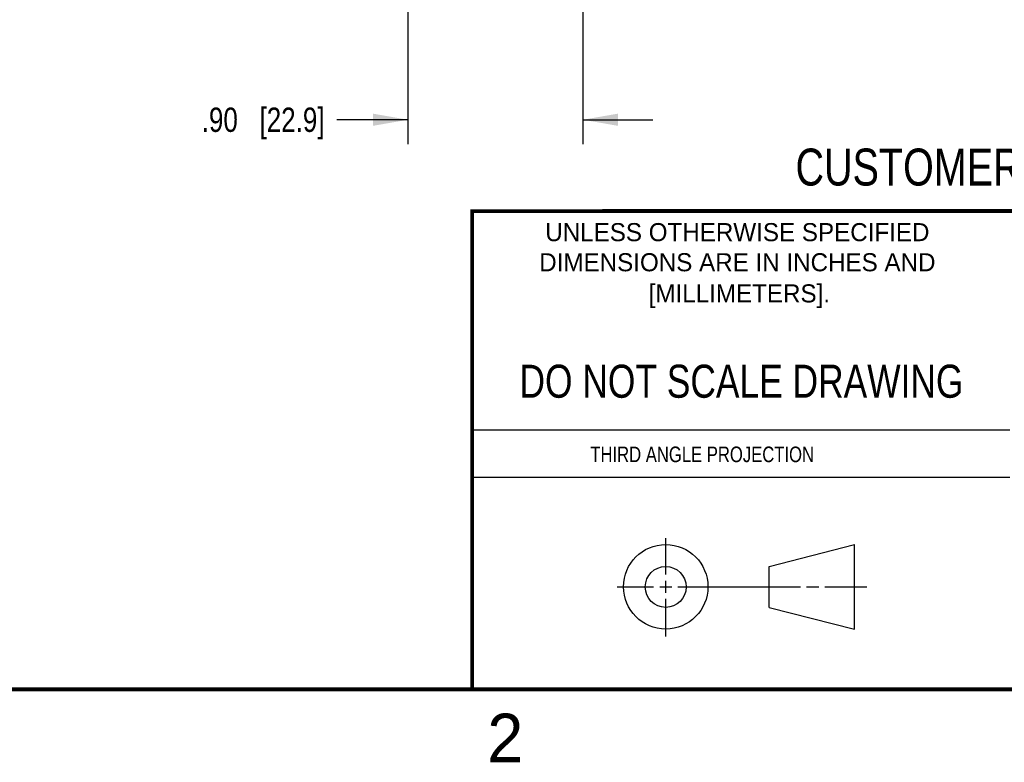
# Model space of a CAD drawing. Header units: inches. Extents: x 0 to 22, y 0 to 17.
# Tile 62 of 75: x 11.3 to 16.3, y 0.1 to 3.9. Entities that reach past the tile are written whole.
import ezdxf

# ---------------------------------------------------------------- set-up
doc = ezdxf.new("R2010")
doc.units = ezdxf.units.IN
doc.header["$LTSCALE"] = 1.21
doc.header["$MEASUREMENT"] = 0
doc.layers.get('0').update_dxf_attribs({"linetype": 'CONTINUOUS'})
doc.layers.add('DIMENSIONS', color=7, linetype='CONTINUOUS')
doc.styles.get("Standard").update_dxf_attribs({"font": 'txt', "width": 0.8})
doc.styles.add('TEXTSTYLE_2', font='txt')
doc.dimstyles.new('DIMSTYLE_1', dxfattribs={"dimtxt": 0.125, "dimasz": 0.18, "dimexe": 0.125, "dimexo": 0.0625, "dimgap": 0.0625, "dimtad": 0, "dimtih": 1, "dimtoh": 1, "dimzin": 4, "dimdsep": 46, "dimtxsty": 'STANDARD', "dimblk": '_FILLED', "dimblk1": '_FILLED', "dimblk2": '_FILLED', "dimcen": 0.09, "dimadec": 0, "dimazin": 0, "dimtp": 0.001, "dimtm": 0.001, "dimtfac": 1, "dimtofl": 0, "dimtmove": 0, "dimatfit": 3, "dimldrblk": '_FILLED', "dimfxl": 1, "dimtolj": 1, "dimtzin": 4, "dimarcsym": 0})

# ---------------------------------------------------------------- blocks, each defined once
blk = doc.blocks.new('_FILLED')
at = {"color": 0, "linetype": 'BYBLOCK'}
blk.add_solid([(0, 0), (-1, 0.174), (-1, -0.174)], dxfattribs=at)
blk = doc.blocks.new('*D15')
at = {"layer": 'DIMENSIONS', "color": 2, "linetype": 'CONTINUOUS'}
for p, q in [((14.1798, 5.7151), (14.1798, 3.3044)), ((13.2798, 5.6549), (13.2798, 3.3044)), ((13.2798, 3.4294), (12.9133, 3.4294)), ((14.1798, 3.4294), (14.5398, 3.4294))]:
    blk.add_line(p, q, dxfattribs=at)
at = {"layer": 'DIMENSIONS', "color": 2, "linetype": 'CONTINUOUS', "xscale": 0.18, "yscale": 0.18, "zscale": 0.18}
blk.add_blockref('_FILLED', (13.2798, 3.4294), dxfattribs=at)
at = {"layer": 'DIMENSIONS', "color": 2, "linetype": 'CONTINUOUS', "xscale": 0.18, "yscale": 0.18, "zscale": 0.18, "rotation": 180}
blk.add_blockref('_FILLED', (14.1798, 3.4294), dxfattribs=at)
at = {"layer": 'DIMENSIONS', "color": 2, "linetype": 'CONTINUOUS', "insert": (12.8508, 3.4919), "char_height": 0.125, "width": 1.025, "attachment_point": 3, "line_spacing_factor": 0.9}
blk.add_mtext('.90{\\Ftxt.shx;\\W1.000000;\\H0.125000; }[22.9]', dxfattribs=at)

msp = doc.modelspace()

# ---------------------------------------------------------------- linework, layer by layer
at = {"color": 2, "linetype": 'CONTINUOUS'}
for p, q in [((13.61, 1.835), (16.375, 1.835)), ((16.375, 1.5888), (13.61, 1.5888)), ((14.6059, 1.0901), (14.6059, 1.2769)), ((14.3557, 1.0276), (14.5434, 1.0276)), ((14.5747, 1.0276), (14.6372, 1.0276)), ((14.6059, 0.9964), (14.6059, 1.0589)), ((14.6684, 1.0276), (15.2987, 1.0276)), ((15.3299, 1.0276), (15.3924, 1.0276)), ((15.4237, 1.0276), (15.6394, 1.0276)), ((14.6059, 0.7723), (14.6059, 0.9651))]:
    msp.add_line(p, q, dxfattribs=at)
at = {"color": 7, "linetype": 'CONTINUOUS'}
for p, q in [((15.1374, 1.132), (15.5769, 1.2447)), ((15.5769, 0.8105), (15.5769, 1.2447)), ((15.1374, 0.9219), (15.1374, 1.132)), ((15.1374, 0.9219), (15.5769, 0.8105))]:
    msp.add_line(p, q, dxfattribs=at)
at = {"color": 7, "linetype": 'CONTINUOUS', "const_width": 0.02}
for points in [[(13.6, 2.9595), (21.5, 2.96)], [(13.61, 0.5), (13.61, 2.96)], [(0.5, 0.5), (21.5, 0.5)]]:
    msp.add_lwpolyline(points, dxfattribs=at)
at = {"color": 7, "linetype": 'CONTINUOUS'}
for centre, radius in [((14.6059, 1.0276), 0.2171), ((14.6054, 1.0269), 0.105)]:
    msp.add_circle(centre, radius, dxfattribs=at)

# ---------------------------------------------------------------- texts
at = {"color": 7, "linetype": 'CONTINUOUS', "attachment_point": 2, "line_spacing_factor": 0.9}
for s, insert, char_height, width in [('CUSTOMER DRAWING', (16.3742, 3.2811), 0.19, 2.432), ('DO NOT SCALE DRAWING', (14.9953, 2.1698), 0.17, 2.72)]:
    msp.add_mtext(s, dxfattribs=dict(at, insert=insert, char_height=char_height, width=width))
at = {"color": 2, "linetype": 'CONTINUOUS', "line_spacing_factor": 0.9, "style": 'TEXTSTYLE_2'}
for s, insert, char_height, width, attachment_point in [('UNLESS OTHERWISE SPECIFIED', (14.9742, 2.8979), 0.093, 2.418, 2), ('DIMENSIONS ARE IN INCHES AND', (14.9742, 2.7431), 0.093, 2.604, 2), ('[MILLIMETERS].', (14.9844, 2.5829), 0.093, 1.302, 2), ('2', (13.6875, 0.375), 0.25, 0.25, 1)]:
    msp.add_mtext(s, dxfattribs=dict(at, insert=insert, char_height=char_height, width=width, attachment_point=attachment_point))
at = {"color": 2, "linetype": 'CONTINUOUS', "insert": (14.2178, 1.7486), "char_height": 0.08, "width": 1.408, "attachment_point": 1, "line_spacing_factor": 0.9}
msp.add_mtext('THIRD ANGLE PROJECTION', dxfattribs=at)

# ---------------------------------------------------------------- dimensions: what is measured, and where the dimension line sits
at = {"layer": 'DIMENSIONS', "color": 2, "linetype": 'CONTINUOUS'}
dim = msp.add_linear_dim(base=(14.1798, 3.4294), p1=(13.2798, 5.7174), p2=(14.1798, 5.7776), dimstyle='DIMSTYLE_1', dxfattribs=at)
dim.commit()
dim.dimension.update_dxf_attribs({"geometry": '*D15', "text_midpoint": (12.3383, 3.4294), "dimtype": 160})

doc.saveas('drawing.dxf')
